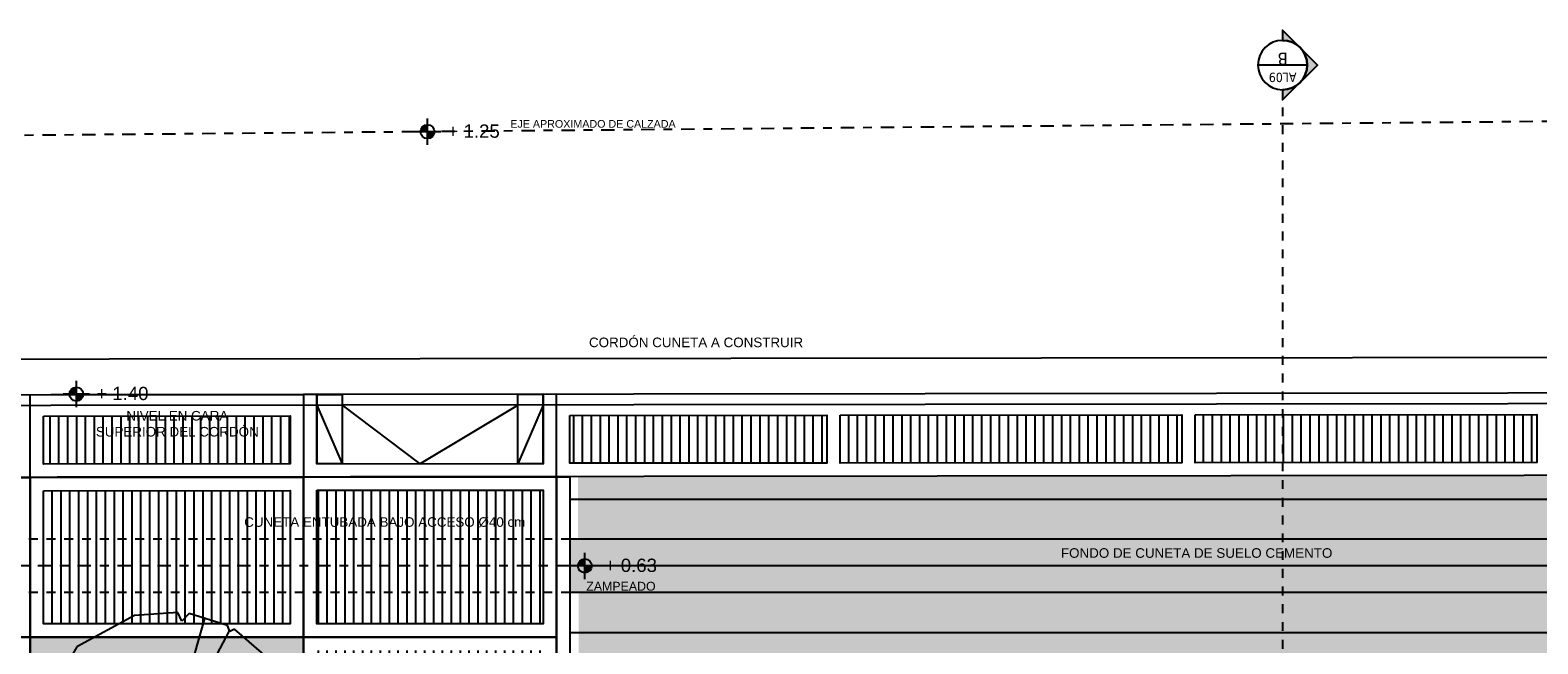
# Model space of a CAD drawing. Header units: metres. Extents: x -4243 to 4656, y 1445 to 4258.
# Tile 16 of 42: x 4456 to 4473, y 1594 to 1601. Entities that reach past the tile are written whole.
import ezdxf
from ezdxf.enums import TextEntityAlignment as Align

# ---------------------------------------------------------------- set-up
doc = ezdxf.new("R2010")
doc.units = ezdxf.units.M
doc.header["$LTSCALE"] = 0.3
for name, pattern in [('ACAD_ISO12W100', [21, 12, -3, 0, -3, 0, -3]), ('DASHDOT', [1, 0.5, -0.25, 0, -0.25]), ('Planimetría_total 2014_$0$DASHDOT', [1, 0.5, -0.25, 0, -0.25]), ('RAYITAS', [0.375, 0.25, -0.125])]:
    doc.linetypes.add(name, pattern=pattern)
for name, color, linetype in [('0 notas JP', 4, 'Continuous'), ('A PAVIMENTO', 253, 'Continuous'), ('A VEGETACIÓN', 253, 'Continuous'), ('Alb_MURO', 1, 'Continuous'), ('TXT', 3, 'Continuous'), ('TXT 1.100', 3, 'Continuous'), ('X REF Agrimensor', 7, 'Continuous')]:
    doc.layers.add(name, color=color, linetype=linetype)
doc.layers.add('A_PAVIMENTO EXT_', color=254, linetype='Continuous', lineweight=9)
doc.styles.add('arial', font='arial.ttf')
doc.styles.add('Tahoma', font='tahoma.ttf')
doc.styles.add('TXT-ANOT', font='arial.ttf')
pattern_1 = [(90, (4446.67813, 1596.47948), (-0.1, 1e-16), [])]

# ---------------------------------------------------------------- blocks, each defined once
blk = doc.blocks.new('*U590')
h = blk.add_hatch(color=256)
edge = h.paths.add_edge_path()
edge.add_line((0, -7.94), (0, -11.23))
edge.add_line((0, -11.23), (-11.23, 0))
edge.add_line((-11.23, 0), (0, 11.23))
edge.add_line((0, 11.23), (0, 7.94))
edge.add_arc((0, 0), 7.94, 90, 270)
blk.add_line((-7.94, 0), (7.94, 0))
at = {"linetype": 'DASHDOT'}
blk.add_line((0, -7.94), (0, -1194.68), dxfattribs=at)
blk.add_lwpolyline([(0, -7.94), (0, -11.23), (-11.23, 0), (0, 11.23), (0, 7.94, 1)], format="xyb", close=True)
blk.add_circle((0, 0), 7.94)
at = {"style": 'Tahoma', "flags": 8}
for tag, p in [('NOMBRE_DE_CORTE_1', (0, 0)), ('NOMBRE_DE_CORTE_2', (0, -1202.62))]:
    blk.add_attdef(tag, text='', height=4, dxfattribs=at).set_placement(p, align=Align.BOTTOM_CENTER)
for tag, p in [('NUMERO_DE_PAGINA_1', (0, -1.59)), ('NUMERO_DE_PAGINA_2', (0, -1204.21))]:
    blk.add_attdef(tag, text='', height=3, dxfattribs=at).set_placement(p, align=Align.TOP_CENTER)
blk = doc.blocks.new('NIVEL')
h = blk.add_hatch(color=256)
h.paths.add_polyline_path([(0, 0.078, 0.414214), (-0.078, 0), (0, 0)])
h.paths.add_polyline_path([(0.078, 0), (0, 0), (0, -0.078, 0.414214)])
for p, q in [((0.148, 0), (-0.148, 0)), ((0, -0.148), (0, 0.148))]:
    blk.add_line(p, q)
blk.add_circle((0, 0), 0.0782)
at = {"style": 'arial'}
blk.add_attdef('NIVEL', (0.225, -0.068), '', height=0.15, dxfattribs=at)
blk = doc.blocks.new('CAIF XREF PLANTA 201$0$A4vp')
at = {"color": 0}
for p, q in [((-0.759, 2.395), (-1.492, 1.962)), ((-0.634, 2.367), (-0.759, 2.395)), ((0.075, 0.051), (-0.651, 2.371)), ((-0.593, 2.45), (-0.634, 2.367)), ((-0.338, 2.495), (-0.593, 2.45)), ((0.403, 2.519), (-0.338, 2.495)), ((0.473, 2.464), (0.403, 2.519)), ((0.722, 2.478), (0.473, 2.464)), ((1.787, 1.883), (0.722, 2.478)), ((0.075, 0.051), (-0.274, 1.989)), ((-1.492, 1.962), (-2.211, 1.095)), ((2.271, 1.233), (1.787, 1.883)), ((0.095, 0.047), (0.802, 1.23)), ((2.174, 1.081), (2.271, 1.233)), ((-2.28, 0.971), (-2.405, 0.183)), ((-2.142, 0.984), (-2.28, 0.971)), ((-2.211, 1.095), (-2.142, 0.984)), ((2.368, 1.04), (2.174, 1.081)), ((2.562, 0.321), (2.368, 1.04)), ((0.081, 0.029), (-1.243, 0.607)), ((0.075, 0.051), (2.447, 0.743)), ((0.067, 0.041), (-0.028, 0.372)), ((0.077, 0.068), (-0.004, 0.507)), ((2.492, 0.224), (2.562, 0.321)), ((-2.405, 0.183), (-2.322, -0.757)), ((0.075, 0.051), (-0.73, -1.037)), ((0.069, 0.047), (-0.209, -0.331)), ((0.025, 0.017), (-0.193, -0.071)), ((0.072, 0.021), (0.268, 0.092)), ((0.075, 0.051), (1.091, 0.127)), ((0.075, 0.051), (0.328, -1.653)), ((0.081, 0.029), (0.294, -1.427)), ((1.459, 0.155), (2.498, 0.232)), ((2.427, -0.843), (2.575, 0.169)), ((2.575, 0.169), (2.492, 0.224)), ((-1.722, -0.609), (-0.631, -0.257)), ((-2.322, -0.757), (-2.004, -0.688)), ((-2.004, -0.688), (-2.28, -0.799)), ((-2.28, -0.799), (-2.209, -1.015)), ((-2.209, -1.015), (-1.464, -1.933)), ((1.677, -1.908), (2.427, -0.843)), ((-0.803, -1.136), (-1.381, -1.917)), ((-1.464, -1.933), (-1.381, -1.905)), ((-1.381, -1.905), (-1.381, -1.974)), ((1.553, -2.003), (1.677, -1.908)), ((-1.381, -1.974), (-0.551, -2.375)), ((0.376, -1.978), (0.431, -2.347)), ((0.486, -2.43), (1.553, -2.003)), ((-0.551, -2.375), (-0.081, -2.43)), ((-0.081, -2.43), (0.334, -2.43)), ((0.334, -2.43), (0.403, -2.306)), ((0.403, -2.306), (0.486, -2.43))]:
    blk.add_line(p, q, dxfattribs=at)

msp = doc.modelspace()

# ---------------------------------------------------------------- hatches: boundary and pattern name
at = {"layer": 'A PAVIMENTO'}
h = msp.add_hatch(dxfattribs=at)
h.set_pattern_fill('_USER', color=256, scale=0.1, angle=90, pattern_type=0)
h.set_pattern_definition([(90, (4443.97587, 1596.47681), (-0.1, 1e-16), [])])
h.paths.add_polyline_path([(4456.2012, 1596.43042), (4458.98117, 1596.43403), (4458.98117, 1595.89201), (4456.2012, 1595.88992)])
h = msp.add_hatch(dxfattribs=at)
h.set_pattern_fill('_USER', color=256, scale=0.1, angle=90, pattern_type=0)
h.set_pattern_definition(pattern_1)
h.paths.add_polyline_path([(4462.13416, 1596.43724), (4465.03221, 1596.44055), (4465.03214, 1595.90054), (4462.13416, 1595.89854)])
h = msp.add_hatch(dxfattribs=at)
h.set_pattern_fill('_USER', color=256, scale=0.1, angle=90, pattern_type=0)
h.set_pattern_definition(pattern_1)
h.paths.add_polyline_path([(4465.18214, 1596.44071), (4469.03214, 1596.44508), (4469.03214, 1595.90281), (4465.18214, 1595.90071)])
h = msp.add_hatch(dxfattribs=at)
h.set_pattern_fill('_USER', color=256, scale=0.1, angle=90, pattern_type=0)
h.set_pattern_definition(pattern_1)
h.paths.add_polyline_path([(4469.18214, 1596.44525), (4473.03214, 1596.44963), (4473.03214, 1595.90647), (4469.18214, 1595.90525)])
h = msp.add_hatch(dxfattribs=at)
h.set_pattern_fill('_USER', color=256, scale=0.1, angle=-270, pattern_type=0)
h.set_pattern_definition([(90, (0, 0), (-0.1, 9e-17), [])])
h.paths.add_polyline_path([(4454.63049, 1593.78894), (4455.9012, 1593.78894), (4455.9012, 1591.66449), (4454.63049, 1591.66449)])
h.paths.add_polyline_path([(4454.63049, 1591.36449), (4455.9012, 1591.36449), (4455.9012, 1590.06449), (4454.63049, 1590.06449)])
h.paths.add_polyline_path([(4456.2012, 1590.66449), (4458.98117, 1590.66449), (4458.98117, 1591.36449), (4456.2012, 1591.36449)])
h.paths.add_polyline_path([(4459.28117, 1591.36449), (4461.83353, 1591.36449), (4461.83353, 1590.02353), (4459.28117, 1590.02353)])
h.paths.add_polyline_path([(4459.28117, 1593.78894), (4461.83336, 1593.78894), (4461.83336, 1591.66449), (4459.28117, 1591.66449)])
h.paths.add_polyline_path([(4459.28117, 1595.594), (4461.83336, 1595.5969), (4461.83336, 1594.08894), (4459.28117, 1594.08894)])
h.paths.add_polyline_path([(4456.2012, 1595.58972), (4458.98117, 1595.59363), (4458.98117, 1594.08894), (4456.2012, 1594.08894)])
h.paths.add_polyline_path([(4454.63049, 1595.58871), (4455.9012, 1595.58997), (4455.9012, 1594.08894), (4454.63049, 1594.08894)])
h = msp.add_hatch(dxfattribs=at)
h.set_pattern_fill('DOTS', color=256, scale=0.04)
h.paths.add_polyline_path([(4495.94429, 1595.04194), (4462.13624, 1595.04194), (4462.13624, 1594.44194), (4495.94429, 1594.44194)])
h.paths.add_polyline_path([(4499.02958, 1595.04194), (4502.65465, 1595.04194), (4502.65465, 1594.44194), (4499.02958, 1594.44194)])
at = {"layer": 'A_PAVIMENTO EXT_'}
h = msp.add_hatch(dxfattribs=at)
h.set_pattern_fill('AR-CONC', color=252, scale=0.004)
h.paths.add_polyline_path([(4496.09424, 1593.87762), (4495.98234, 1593.87762), (4495.98234, 1594.44194), (4462.23328, 1594.44194), (4462.23331, 1592.86925), (4496.0942, 1592.86815)])
h.paths.add_polyline_path([(4462.22718, 1595.74681), (4462.22701, 1595.04194), (4495.98234, 1595.04194), (4495.98234, 1595.67213), (4496.09414, 1595.67213), (4496.094, 1595.78637)])
h.paths.add_polyline_path([(4499.12626, 1595.04194), (4502.65465, 1595.04194), (4502.65465, 1595.48894), (4499.12626, 1595.48894)])
h.paths.add_polyline_path([(4499.12626, 1594.44194), (4502.65465, 1594.44194), (4502.65465, 1593.98894), (4499.12626, 1593.98894)])
h.paths.add_polyline_path([(4498.8399, 1595.78896), (4498.83991, 1595.67213), (4499.12626, 1595.67213), (4499.12626, 1595.48894), (4502.65446, 1595.4892), (4502.65443, 1595.78938)])
h.paths.add_polyline_path([(4502.65457, 1593.98894), (4499.12626, 1593.98894), (4499.12626, 1593.87762), (4498.84001, 1593.8776), (4498.8399, 1592.86893), (4502.65465, 1592.86921)])
h = msp.add_hatch(dxfattribs=at)
h.set_pattern_fill('AR-CONC', color=252, scale=0.004)
h.set_pattern_definition([(50, (-4e-07, -0.05155), (0.728738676, -0.06375634), [0.0762, -0.8382]), (355, (-4e-07, -0.05155), (-0.14097369, 0.76422738), [0.06096, -0.67056234]), (100.451445, (0.0607, -0.0569), (0.58776499, 0.70047101), [0.06476004, -0.71236098]), (46.1842, (-4e-07, 0.15165), (1.08431616, -0.16816931), [0.1143, -1.2573]), (96.635558, (0.0904, 0.1376), (0.94961654, 0.9897045), [0.0971401, -1.06854243]), (351.18415, (-4e-07, 0.1516), (0.94961654, 0.9897045), [0.09143987, -1.00583893]), (21, (0.1016, 0.10085), (0.606457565, -0.40906079), [0.0762, -0.8382]), (326, (0.1016, 0.10085), (0.24720811, 0.73675186), [0.06096, -0.67056]), (71.451445, (0.15214, 0.06676), (0.85366568, 0.32769108), [0.06476004, -0.71235975]), (37.5, (-4e-07, -0.05155), (0.012354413, 0.338220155), [0, -0.662432, 0, -0.68072, 0, -0.6731]), (7.5, (-4e-07, -0.05155), (0.26727865, 0.4007223), [0, -0.388112, 0, -0.647192, 0, -0.25654]), (327.5, (-0.22657, -0.05155), (0.54236238, -0.022914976), [0, -0.254, 0, -0.79248, 0, -1.05156]), (317.5, (-0.32817, -0.05155), (0.592516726, 0.101705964), [0, -0.3302, 0, -0.526288, 0, -0.74676])])
h.paths.add_polyline_path([(4496.09429, 1592.61769), (4462.48328, 1592.61769), (4462.48329, 1589.66294), (4462.13353, 1589.66294), (4462.13353, 1587.88037), (4466.83362, 1587.88037), (4466.83362, 1590.37486), (4466.62857, 1590.37486), (4466.62857, 1590.77486), (4473.09367, 1590.77486), (4473.09367, 1590.37061), (4472.87353, 1590.37486), (4472.87353, 1587.88037), (4495.14429, 1587.88037), (4495.14429, 1588.93037), (4496.09429, 1588.93037)])
h.paths.add_polyline_path([(4499.509, 1564.50869), (4485.37438, 1564.50869), (4485.37438, 1566.38925), (4462.0832, 1566.4408), (4462.0832, 1563.85423), (4499.65796, 1558.70844)])
h.paths.add_polyline_path([(4459.13117, 1591.51449), (4456.0512, 1591.51449), (4456.0512, 1593.93894), (4459.13117, 1593.93894)])
h.paths.add_polyline_path([(4456.20119, 1568.78922), (4458.9812, 1568.78922), (4458.9812, 1572.14516), (4458.68118, 1572.14516), (4458.6812, 1575.70266), (4458.98119, 1575.70266), (4458.98119, 1579.26016), (4458.68118, 1579.26016), (4458.6812, 1582.86922), (4458.98119, 1582.86922), (4458.9812, 1587.67882), (4456.20119, 1587.67882)])
h.paths.add_polyline_path([(4456.23049, 1568.48766), (4458.98119, 1568.48766), (4458.98119, 1567.88932), (4456.23049, 1567.88932)])

# ---------------------------------------------------------------- linework, layer by layer
at = {"layer": 'A PAVIMENTO'}
for points in [[(4498.97871, 1597.11912), (4446.4279, 1597.05939, 0.41450765), (4444.03064, 1594.65372), (4444.77843, 1565.8709)], [(4498.9793, 1596.59912), (4446.42849, 1596.53939, 0.41360589), (4444.55063, 1594.66068), (4445.29826, 1565.8844)], [(4502.65465, 1595.7933), (4446.42941, 1595.72939, 0.41105635), (4445.36068, 1594.66936), (4445.55113, 1587.33872)]]:
    msp.add_lwpolyline(points, format="xyb", dxfattribs=at)
for points in [[(4456.0512, 1596.67033), (4459.13117, 1596.67383), (4459.13117, 1595.74383), (4456.0512, 1595.74033)], [(4459.13117, 1596.67383), (4459.13117, 1595.74383), (4461.98416, 1595.74707), (4461.98416, 1596.67707)], [(4461.83416, 1596.67694), (4459.28112, 1596.674), (4459.28113, 1595.89601), (4461.83416, 1595.89254)], [(4459.28117, 1596.67397), (4459.56782, 1596.67397), (4459.56782, 1595.8934), (4459.28113, 1595.89339)], [(4461.54747, 1596.67658), (4461.83416, 1596.67694), (4461.83416, 1595.89254), (4461.54747, 1595.89254)], [(4456.2012, 1596.43042), (4458.98117, 1596.43403), (4458.98117, 1595.89201), (4456.2012, 1595.88992)], [(4462.13416, 1596.43724), (4465.03221, 1596.44055), (4465.03214, 1595.90054), (4462.13416, 1595.89854)], [(4465.18214, 1596.44071), (4469.03214, 1596.44508), (4469.03214, 1595.90281), (4465.18214, 1595.90071)], [(4469.18214, 1596.44525), (4473.03214, 1596.44963), (4473.03214, 1595.90647), (4469.18214, 1595.90525)], [(4454.48049, 1595.73854), (4456.0512, 1595.74033), (4456.0512, 1593.93894), (4454.48049, 1593.93894)], [(4456.0512, 1595.74033), (4459.13117, 1595.74383), (4459.13117, 1593.93894), (4456.0512, 1593.93894)], [(4456.0512, 1595.74033), (4459.13117, 1595.74383), (4459.13117, 1593.93894), (4456.0512, 1593.93894)], [(4459.13117, 1595.74383), (4461.98416, 1595.74707), (4461.98336, 1593.93894), (4459.13117, 1593.93894)], [(4456.2012, 1595.58972), (4458.98117, 1595.59363), (4458.98117, 1594.08894), (4456.2012, 1594.08894)], [(4459.28117, 1595.594), (4461.83336, 1595.5969), (4461.83336, 1594.08894), (4459.28117, 1594.08894)], [(4454.48049, 1593.93894), (4456.0512, 1593.93894), (4456.0512, 1591.51449), (4454.48049, 1591.51449)], [(4456.0512, 1593.93894), (4459.13117, 1593.93894), (4459.13117, 1591.51449), (4456.0512, 1591.51449)], [(4459.13117, 1593.93894), (4461.98416, 1593.93894), (4461.98416, 1591.51449), (4459.13117, 1591.51449)]]:
    msp.add_lwpolyline(points, close=True, dxfattribs=at)
for points in [[(4459.28112, 1596.55397), (4459.56782, 1595.8934)], [(4459.56782, 1596.5543), (4460.44417, 1595.89254), (4461.54747, 1596.55333)], [(4461.83416, 1596.55366), (4461.54747, 1595.89254)], [(4495.98234, 1595.48894), (4462.13622, 1595.48894)], [(4495.94429, 1595.04194), (4462.13623, 1595.04194)], [(4495.94429, 1594.44194), (4462.13625, 1594.44194)], [(4495.98234, 1593.98894), (4462.13626, 1593.98894)]]:
    msp.add_lwpolyline(points, dxfattribs=at)
at = {"layer": 'Alb_MURO'}
msp.add_lwpolyline([(4462.13416, 1592.86924), (4461.98416, 1592.86924), (4461.98416, 1595.74707), (4462.13416, 1595.74724)], close=True, dxfattribs=at)
at = {"layer": 'X REF Agrimensor', "color": 241, "linetype": 'Planimetría_total 2014_$0$DASHDOT'}
msp.add_line((4462.13624, 1594.74194), (4454.33047, 1594.74194), dxfattribs=at)
at = {"layer": 'X REF Agrimensor', "color": 241}
msp.add_line((4495.9664, 1594.74194), (4462.13624, 1594.74194), dxfattribs=at)
at = {"layer": 'X REF Agrimensor', "color": 241, "linetype": 'Planimetría_total 2014_$0$DASHDOT'}
msp.add_lwpolyline([(4532.38608, 1600.29086), (4446.01833, 1599.50317, 0.420342), (4441.06618, 1594.35341), (4441.99887, 1563.27117)], format="xyb", dxfattribs=at)
at = {"layer": 'X REF Agrimensor'}
msp.add_lwpolyline([(4498.97916, 1596.71912), (4446.42836, 1596.65939, 0.41384484), (4444.43063, 1594.65915), (4445.1783, 1565.88129)], format="xyb", dxfattribs=at)
at = {"layer": 'X REF Agrimensor', "linetype": 'RAYITAS'}
for points in [[(4462.13623, 1595.04194), (4454.33046, 1595.04194)], [(4462.13625, 1594.44217), (4454.33048, 1594.44194)]]:
    msp.add_lwpolyline(points, dxfattribs=at)

# ---------------------------------------------------------------- block references
at = {"layer": '0 notas JP', "linetype": 'ACAD_ISO12W100'}
ref = msp.add_blockref('*U590', (4470.16784, 1600.38723), dxfattribs=dict(at, xscale=-0.035, yscale=0.035, zscale=0.035))
ref.add_attrib('NOMBRE_DE_CORTE_1', 'B', dxfattribs={"layer": '0', "height": 0.14, "rotation": 180, "style": 'Tahoma', "flags": 8}).set_placement((4470.16784, 1600.38723), align=Align.TOP_CENTER)
ref.add_attrib('NUMERO_DE_PAGINA_1', 'AL09', dxfattribs={"layer": '0', "height": 0.105, "rotation": 180, "style": 'Tahoma', "flags": 8}).set_placement((4470.16784, 1600.33167), align=Align.BOTTOM_CENTER)
at = {"layer": 'A VEGETACIÓN', "xscale": 0.6047312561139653, "yscale": 0.6047312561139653, "zscale": 0.6047312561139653, "rotation": 57.58261468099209}
msp.add_blockref('CAIF XREF PLANTA 201$0$A4vp', (4457.60769, 1592.6589), dxfattribs=at)
at = {"layer": 'TXT 1.100'}
for p, values in [((4460.53047, 1599.63552), {'NIVEL': '+ 1.25'}), ((4456.57188, 1596.67879), {'NIVEL': '+ 1.40'}), ((4462.3026, 1594.74194), {'NIVEL': '+ 0.63'})]:
    msp.add_blockref('NIVEL', p, dxfattribs=at).add_auto_attribs(values)

# ---------------------------------------------------------------- texts
at = {"layer": 'TXT', "attachment_point": 5, "style": 'TXT-ANOT'}
for s, width, insert, char_height in [('{\\H0.8x;EJE APROXIMADO DE CALZADA}', 3.3851452, (4462.39513, 1599.72344), 0.108), ('{\\H0.8x;CORDÓN CUNETA A CONSTRUIR}', 3.3851452, (4463.55698, 1597.26065), 0.135), ('{\\H0.8x;NIVEL EN CARA \\PSUPERIOR DEL CORDÓN}', 3.3851452, (4457.70984, 1596.34376), 0.135), ('{\\H0.8x;CUNETA ENTUBADA BAJO ACCESO Ø40 cm }', 3.3851452, (4460.04811, 1595.23472), 0.135), ('{\\H0.8x;FONDO DE CUNETA DE SUELO CEMENTO}', 3.3851452, (4469.19877, 1594.88688), 0.135), ('{\\H0.8x;ZAMPEADO}', 0.6960052, (4462.71014, 1594.51227), 0.1246745)]:
    msp.add_mtext_dynamic_manual_height_columns(s, width=width, gutter_width=0.000625, heights=[0], dxfattribs=dict(at, insert=insert, char_height=char_height))

doc.saveas('drawing.dxf')
